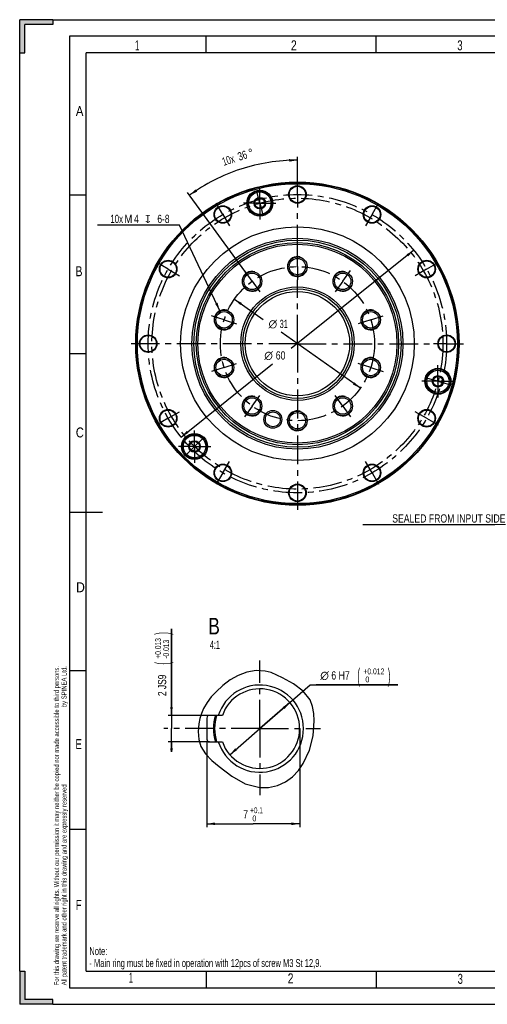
# Model space of a CAD drawing. Header units: millimetres. Extents: x 0 to 420, y 0 to 297.
# Tile 1 of 8: x 0 to 141, y 0 to 297. Entities that reach past the tile are written whole.
import ezdxf
from ezdxf.enums import TextEntityAlignment as Align

# ---------------------------------------------------------------- set-up
doc = ezdxf.new("R2010")
doc.units = ezdxf.units.MM
doc.header["$LTSCALE"] = 23.1
doc.linetypes.add('CENTER', pattern=[0.6, 0.375, -0.075, 0.075, -0.075])
doc.layers.get('0').update_dxf_attribs({"linetype": 'CONTINUOUS'})
for name, color, linetype in [('02___PRT_ALL_AXES', 7, 'CONTINUOUS'), ('7_ALL_FEATURES', 7, 'CONTINUOUS'), ('AXIS-OSI', 7, 'CONTINUOUS')]:
    doc.layers.add(name, color=color, linetype=linetype)
doc.styles.get("Standard").update_dxf_attribs({"font": 'txt', "width": 0.8})
doc.styles.add('TEXTSTYLE_1', font='gdt', dxfattribs={"width": 0.8})
doc.dimstyles.new('DIMSTYLE_10', dxfattribs={"dimtxt": 2.5, "dimasz": 2.5, "dimexe": 1, "dimexo": 0, "dimtad": 1, "dimdec": 3, "dimlfac": 0.666667, "dimdsep": 46, "dimtxsty": 'Standard', "dimblk": '_FILLED', "dimblk1": '_FILLED', "dimblk2": '_FILLED', "dimcen": 0.09, "dimclrt": 7, "dimadec": 0, "dimazin": 0, "dimtp": 0.3, "dimtm": 0.3, "dimtfac": 1, "dimtdec": 3, "dimtmove": 0, "dimatfit": 2, "dimldrblk": '_FILLED', "dimfxl": 0, "dimtolj": 1, "dimarcsym": 0})
doc.dimstyles.new('DIMSTYLE_12', dxfattribs={"dimtxt": 2.5, "dimasz": 2.5, "dimexe": 1, "dimexo": 0, "dimgap": 1.25, "dimtad": 0, "dimlfac": 0.666667, "dimdsep": 46, "dimtxsty": 'Standard', "dimblk": '_FILLED', "dimblk1": '_FILLED', "dimblk2": '_FILLED', "dimcen": 0.09, "dimclrt": 7, "dimadec": 0, "dimazin": 0, "dimtp": 0.5, "dimtm": 0.5, "dimtfac": 1, "dimtofl": 0, "dimtmove": 0, "dimatfit": 3, "dimldrblk": '_FILLED', "dimfxl": 0, "dimtolj": 1, "dimarcsym": 0})
doc.dimstyles.new('DIMSTYLE_13', dxfattribs={"dimtxt": 2.5, "dimasz": 2.5, "dimexe": 1, "dimexo": 0, "dimtad": 1, "dimdec": 3, "dimlfac": 0.666667, "dimdsep": 46, "dimtxsty": 'Standard', "dimblk": '_FILLED', "dimblk1": '_FILLED', "dimblk2": '_FILLED', "dimcen": 0.09, "dimclrt": 7, "dimadec": 0, "dimazin": 0, "dimtp": 0.1, "dimtm": 0.1, "dimtfac": 1, "dimtdec": 3, "dimtmove": 0, "dimatfit": 2, "dimldrblk": '_FILLED', "dimfxl": 0, "dimtolj": 1, "dimarcsym": 0})
doc.dimstyles.new('DIMSTYLE_18', dxfattribs={"dimtxt": 2.5, "dimasz": 2.5, "dimexe": 1, "dimexo": 0, "dimtad": 1, "dimdec": 3, "dimlfac": 0.25, "dimdsep": 46, "dimtxsty": 'Standard', "dimblk": '_FILLED', "dimblk1": '_FILLED', "dimblk2": '_FILLED', "dimcen": 0.09, "dimclrt": 7, "dimadec": 0, "dimazin": 0, "dimtol": 1, "dimtp": 0.012, "dimtfac": 0.7, "dimtdec": 3, "dimtmove": 0, "dimatfit": 2, "dimldrblk": '_FILLED', "dimfxl": 0, "dimtolj": 1, "dimarcsym": 0})
doc.dimstyles.new('DIMSTYLE_19', dxfattribs={"dimtxt": 2.5, "dimasz": 2.5, "dimexe": 1, "dimexo": 0, "dimtad": 1, "dimdec": 3, "dimlfac": 0.25, "dimdsep": 46, "dimtxsty": 'Standard', "dimblk": '_FILLED', "dimblk1": '_FILLED', "dimblk2": '_FILLED', "dimcen": 0.09, "dimclrt": 7, "dimadec": 0, "dimazin": 0, "dimtol": 1, "dimtp": 0.0125, "dimtm": 0.0125, "dimtfac": 0.7, "dimtdec": 3, "dimtofl": 0, "dimtmove": 0, "dimatfit": 3, "dimldrblk": '_FILLED', "dimfxl": 0, "dimtolj": 1, "dimarcsym": 0})
doc.dimstyles.new('DIMSTYLE_21', dxfattribs={"dimtxt": 2.5, "dimasz": 2.5, "dimexe": 1, "dimexo": 0, "dimtad": 1, "dimdec": 3, "dimlfac": 0.25, "dimdsep": 46, "dimtxsty": 'Standard', "dimblk": '_FILLED', "dimblk1": '_FILLED', "dimblk2": '_FILLED', "dimcen": 0.09, "dimclrt": 7, "dimadec": 0, "dimazin": 0, "dimtol": 1, "dimtp": 0.1, "dimtfac": 0.7, "dimtdec": 3, "dimtofl": 0, "dimtmove": 0, "dimatfit": 3, "dimldrblk": '_FILLED', "dimfxl": 0, "dimtolj": 1, "dimarcsym": 0})

# ---------------------------------------------------------------- blocks, each defined once
blk = doc.blocks.new('_FILLED')
at = {"color": 0, "linetype": 'ByBlock'}
blk.add_solid([(0, 0), (-1, 0.16), (-1, -0.16)], dxfattribs=at)
blk = doc.blocks.new('*D15')
at = {"color": 7, "linetype": 'Continuous'}
for p, q in [((64.76, 212.68), (73.44, 206.56)), ((102.75, 185.86), (78.85, 202.74))]:
    blk.add_line(p, q, dxfattribs=at)
at = {"color": 7, "linetype": 'Continuous', "xscale": 2.5, "yscale": 2.5, "zscale": 2.5}
for p, rotation in [((64.76, 212.68), 144.7762151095), ((102.75, 185.86), 324.7762151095)]:
    blk.add_blockref('_FILLED', p, dxfattribs=dict(at, rotation=rotation))
at = {"color": 7, "linetype": 'Continuous', "style": 'TEXTSTYLE_1'}
blk.add_text('n', height=2.5, dxfattribs=at).set_placement((76.35, 203.99), align=Align.CENTER)
at = {"color": 7, "linetype": 'Continuous', "width": 0.642857}
blk.add_text('31', height=2.5, dxfattribs=at).set_placement((79.63, 203.99), align=Align.CENTER)
blk = doc.blocks.new('*D16')
at = {"color": 7, "linetype": 'Continuous'}
for p, q in [((118.83, 227.46), (81.89, 197.78)), ((48.68, 171.09), (76.23, 193.23))]:
    blk.add_line(p, q, dxfattribs=at)
at = {"color": 7, "linetype": 'Continuous', "xscale": 2.5, "yscale": 2.5, "zscale": 2.5}
for p, rotation in [((118.83, 227.46), 38.78575841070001), ((48.68, 171.09), 218.7857584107)]:
    blk.add_blockref('_FILLED', p, dxfattribs=dict(at, rotation=rotation))
at = {"color": 7, "linetype": 'Continuous', "style": 'TEXTSTYLE_1'}
blk.add_text('n', height=2.5, dxfattribs=at).set_placement((75.05, 194.48), align=Align.CENTER)
at = {"color": 7, "linetype": 'Continuous', "width": 0.785714}
blk.add_text('60', height=2.5, dxfattribs=at).set_placement((78.68, 194.48), align=Align.CENTER)
blk = doc.blocks.new('*D21')
at = {"color": 7, "linetype": 'Continuous'}
for p, q in [((83.76, 249.37), (83.76, 255.62)), ((68.65, 220.07), (50.64, 244.86))]:
    blk.add_line(p, q, dxfattribs=at)
for start, end in [(90, 108), (108, 126)]:
    blk.add_arc((83.76, 199.27), 55.35, start, end, dxfattribs=at)
for points in [[(81.27, 254.17), (83.76, 254.62), (81.25, 254.97)], [(53.05, 245.81), (51.22, 244.05), (53.51, 245.15)]]:
    blk.add_solid(points, dxfattribs=at)
for s, width, p in [('10x', 0.690476, (63.3, 253.46)), ('36', 0.75, (67.55, 254.84))]:
    blk.add_text(s, height=2.5, rotation=18, dxfattribs=dict(at, width=width)).set_placement(p, align=Align.CENTER)
at = {"color": 7, "linetype": 'Continuous', "style": 'TEXTSTYLE_1'}
blk.add_text('~', height=2.5, rotation=18, dxfattribs=at).set_placement((70.13, 255.67), align=Align.CENTER)
blk = doc.blocks.new('*D22')
at = {"color": 7, "linetype": 'Continuous'}
for p, q in [((46.44, 235.03), (23.43, 235.03)), ((48.19, 235.03), (46.44, 235.03)), ((60.37, 209.17), (48.19, 235.03))]:
    blk.add_line(p, q, dxfattribs=at)
at = {"color": 7, "linetype": 'Continuous', "xscale": 2.5, "yscale": 2.5, "zscale": 2.5, "rotation": 295.212801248}
blk.add_blockref('_FILLED', (60.37, 209.17), dxfattribs=at)
at = {"color": 7, "linetype": 'Continuous'}
for s, width, p in [('10x ', 0.714286, (31.83, 235.66)), ('M', 0.857143, (33.97, 235.66)), ('4', 0.785714, (35.93, 235.66)), ('6-8', 0.761905, (45.19, 235.66))]:
    blk.add_text(s, height=2.5, dxfattribs=dict(at, width=width)).set_placement(p, align=Align.RIGHT)
at = {"color": 7, "linetype": 'Continuous', "style": 'TEXTSTYLE_1'}
blk.add_text('x', height=2.5, dxfattribs=at).set_placement((39.48, 235.66), align=Align.RIGHT)
blk = doc.blocks.new('*D35')
at = {"color": 7, "linetype": 'Continuous'}
for p, q in [((72.43, 83.15), (87.64, 96.37)), ((87.64, 96.37), (114.05, 96.37)), ((114.05, 96.37), (89.39, 96.37)), ((81.49, 91.02), (72.43, 83.15)), ((63.37, 75.29), (72.43, 83.15))]:
    blk.add_line(p, q, dxfattribs=at)
at = {"color": 7, "linetype": 'Continuous', "xscale": 2.5, "yscale": 2.5, "zscale": 2.5}
for p, rotation in [((81.49, 91.02), 40.96872132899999), ((63.37, 75.29), 220.968721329)]:
    blk.add_blockref('_FILLED', p, dxfattribs=dict(at, rotation=rotation))
at = {"color": 7, "linetype": 'Continuous'}
for s, height, width, p in [('(', 4.19, 0.428571, (101.83, 97.12)), ('+0.012', 1.75, 0.702381, (103.63, 99.55)), (')', 4.19, 0.428571, (111, 97.12)), ('6 H7', 2.5, 0.785714, (93.98, 97.96)), (' 0', 1.75, 0.785714, (103.63, 97.12))]:
    blk.add_text(s, height=height, dxfattribs=dict(at, width=width)).set_placement(p)
at = {"color": 7, "linetype": 'Continuous', "style": 'TEXTSTYLE_1'}
blk.add_text('n', height=2.5, dxfattribs=at).set_placement((90.64, 97.96))
blk = doc.blocks.new('*D36')
at = {"color": 7, "linetype": 'Continuous'}
for p, q in [((45.78, 87.15), (45.78, 113.28)), ((45.78, 113.28), (45.78, 83.15)), ((57.23, 87.15), (44.78, 87.15)), ((45.78, 76.15), (45.78, 83.15)), ((57.23, 79.15), (44.78, 79.15)), ((45.78, 79.15), (45.78, 76.15))]:
    blk.add_line(p, q, dxfattribs=at)
at = {"color": 7, "linetype": 'Continuous', "xscale": 2.5, "yscale": 2.5, "zscale": 2.5}
for p, rotation in [((45.78, 87.15), 270), ((45.78, 79.15), 90)]:
    blk.add_blockref('_FILLED', p, dxfattribs=dict(at, rotation=rotation))
at = {"color": 7, "linetype": 'Continuous'}
for s, height, width, p in [(')', 4.19, 0.428571, (45.03, 111.49)), ('+0.013', 1.75, 0.690476, (42.59, 104.24)), ('-0.013', 1.75, 0.690476, (45.03, 104.24)), ('(', 4.19, 0.428571, (45.03, 102.45)), ('2 JS9', 2.5, 0.757143, (44.19, 92.98))]:
    blk.add_text(s, height=height, rotation=90, dxfattribs=dict(at, width=width)).set_placement(p)
blk = doc.blocks.new('*D38')
at = {"color": 7, "linetype": 'Continuous'}
for p, q in [((84.43, 83.15), (84.43, 53.45)), ((56.43, 79.15), (56.43, 53.45)), ((56.43, 54.45), (70.43, 54.45)), ((84.43, 54.45), (70.43, 54.45))]:
    blk.add_line(p, q, dxfattribs=at)
at = {"color": 7, "linetype": 'Continuous', "xscale": 2.5, "yscale": 2.5, "zscale": 2.5, "rotation": 180}
blk.add_blockref('_FILLED', (56.43, 54.45), dxfattribs=at)
at = {"color": 7, "linetype": 'Continuous', "xscale": 2.5, "yscale": 2.5, "zscale": 2.5}
blk.add_blockref('_FILLED', (84.43, 54.45), dxfattribs=at)
at = {"color": 7, "linetype": 'Continuous'}
for s, height, width, p in [('+0.1', 1.75, 0.660714, (71.41, 57.64)), ('7', 2.5, 0.785714, (68.12, 56.05)), (' 0', 1.75, 0.785714, (70.47, 55.2))]:
    blk.add_text(s, height=height, dxfattribs=dict(at, width=width)).set_placement(p, align=Align.CENTER)

msp = doc.modelspace()

# ---------------------------------------------------------------- linework, layer by layer
at = {"color": 7, "linetype": 'Continuous'}
for p, q in [((0, 287), (0, 297)), ((10, 297), (0, 297)), ((10, 297), (10, 295.5)), ((10, 297), (410, 297)), ((1.5, 287), (1.5, 295.5)), ((10, 295.5), (1.5, 295.5)), ((15, 292), (15, 5)), ((415, 292), (15, 292)), ((56.25, 287), (56.25, 292)), ((107.5, 287), (107.5, 292)), ((0, 10), (0, 287)), ((0, 287), (1.5, 287)), ((20, 10), (20, 287)), ((410, 287), (20, 287)), ((15, 244.16), (20, 244.16)), ((15, 196.33), (20, 196.33)), ((15, 148.5), (25, 148.5)), ((146.4926, 144.6784), (103.4569, 144.6784)), ((15, 100.67), (20, 100.67)), ((65.8574, 99.2313), (63.4304, 97.8658)), ((68.5292, 100.2094), (65.8574, 99.2313)), ((71.3163, 100.6835), (68.5292, 100.2094)), ((74.0635, 100.5338), (71.3163, 100.6835)), ((75.8327, 100.0425), (74.0635, 100.5338)), ((77.5553, 99.3139), (75.8327, 100.0425)), ((79.2737, 98.4497), (77.5553, 99.3139)), ((82.5503, 96.6471), (79.2737, 98.4497)), ((61.2302, 96.1915), (59.2144, 94.2816)), ((63.4304, 97.8658), (61.2302, 96.1915)), ((85.4881, 94.5053), (82.5503, 96.6471)), ((57.7858, 92.7011), (56.5051, 91.0123)), ((59.2144, 94.2816), (57.7858, 92.7011)), ((87.61, 91.8067), (85.4881, 94.5053)), ((55.437, 89.2016), (54.8059, 87.7483)), ((56.5051, 91.0123), (55.437, 89.2016)), ((88.3248, 89.8656), (87.61, 91.8067)), ((88.6814, 87.7482), (88.3248, 89.8656)), ((54.3295, 86.226), (54.0042, 84.6427)), ((54.8059, 87.7483), (54.3295, 86.226)), ((56.4286, 86.355), (56.4286, 79.955)), ((61.1149, 87.155), (57.2286, 87.155)), ((88.7823, 85.5545), (88.6814, 87.7482)), ((54.0042, 84.6427), (53.8083, 82.2721)), ((88.451, 81.0245), (88.7823, 85.5545)), ((53.8083, 82.2721), (53.9998, 79.9257)), ((87.3863, 76.6936), (88.451, 81.0245)), ((53.9998, 79.9257), (54.6555, 77.7392)), ((54.6555, 77.7392), (56.0548, 75.508)), ((57.2286, 79.155), (61.1149, 79.155)), ((56.0548, 75.508), (57.9574, 73.5534)), ((85.5259, 72.6593), (87.3863, 76.6936)), ((57.9574, 73.5534), (60.1262, 71.7475)), ((60.1262, 71.7475), (63.9703, 68.8474)), ((84.0525, 70.5031), (85.5259, 72.6593)), ((63.9703, 68.8474), (68.0134, 66.5419)), ((80.1854, 67.0583), (82.2765, 68.5971)), ((82.2765, 68.5971), (84.0525, 70.5031)), ((68.0134, 66.5419), (72.3702, 65.365)), ((72.3702, 65.365), (75.0507, 65.3899)), ((75.0507, 65.3899), (77.7106, 65.9589)), ((77.7106, 65.9589), (80.1854, 67.0583)), ((15, 52.84), (20, 52.84)), ((0, 10), (0, 0)), ((0, 10), (1.5, 10)), ((1.5, 10), (1.5, 1.5)), ((20, 10), (410, 10)), ((56.25, 10), (56.25, 5)), ((107.5, 10), (107.5, 5)), ((15, 5), (415, 5)), ((10, 0), (0, 0)), ((10, 1.5), (1.5, 1.5)), ((10, 0), (10, 1.5)), ((10, 0), (410, 0))]:
    msp.add_line(p, q, dxfattribs=at)
for centre, radius in [((83.7569, 199.2746), 48.75), ((72.4012, 241.6546), 3.9232), ((72.4012, 241.6546), 3.75), ((83.7569, 199.2746), 35.25), ((83.7569, 199.2746), 31.8163), ((83.7569, 199.2746), 31.2506), ((83.7569, 199.2746), 30.4943), ((83.7569, 199.2746), 30), ((83.7569, 222.5246), 2.925), ((83.7569, 222.5246), 2.475), ((70.0909, 218.0843), 2.925), ((70.0909, 218.0843), 2.475), ((97.4229, 218.0843), 2.925), ((97.4229, 218.0843), 2.475), ((83.7569, 199.2746), 17.1062), ((83.7569, 199.2746), 16.5), ((83.7569, 199.2746), 15.75), ((61.6448, 206.4593), 2.925), ((61.6448, 206.4593), 2.475), ((105.869, 206.4593), 2.925), ((105.869, 206.4593), 2.475), ((61.6448, 192.09), 2.925), ((61.6448, 192.09), 2.475), ((105.869, 192.09), 2.925), ((105.869, 192.09), 2.475), ((126.1369, 187.9189), 3.9232), ((126.1369, 187.9189), 3.75), ((70.0909, 180.465), 2.925), ((70.0909, 180.465), 2.475), ((97.4229, 180.465), 2.925), ((97.4229, 180.465), 2.475), ((76.3405, 176.4493), 2.7), ((76.3405, 176.4493), 2.25), ((83.7569, 176.0246), 2.925), ((83.7569, 176.0246), 2.475), ((52.7326, 168.2503), 3.9232), ((52.7326, 168.2503), 3.75)]:
    msp.add_circle(centre, radius, dxfattribs=at)
for centre, radius, start, end in [((83.7569, 222.5246), 3, 75, 345), ((70.0909, 218.0843), 3, 75, 345), ((97.4229, 218.0843), 3, 75, 345), ((61.6448, 206.4593), 3, 75, 345), ((105.869, 206.4593), 3, 75, 345), ((61.6448, 192.09), 3, 75, 345), ((105.869, 192.09), 3, 75, 345), ((70.0909, 180.465), 3, 75, 345), ((97.4229, 180.465), 3, 75, 345), ((83.7569, 176.0246), 3, 75, 345), ((72.4286, 83.155), 13.1547, 197.702451, 162.297549), ((72.4286, 83.155), 12, 199.471221, 160.528779), ((57.2286, 86.355), 0.8, 90, 180), ((72.4286, 83.155), 14, 163.398403, 196.601597), ((72.4286, 83.155), 13.6508, 162.960454, 197.039546), ((57.2286, 79.955), 0.8, 180, 270)]:
    msp.add_arc(centre, radius, start, end, dxfattribs=at)
for points in [[(10, 297), (1.5, 295.5), (0, 297)], [(0, 287), (0, 297), (1.5, 295.5)], [(1.5, 295.5), (1.5, 287), (0, 287)], [(10, 297), (10, 295.5), (1.5, 295.5)], [(1.5, 1.5), (0, 0), (1.5, 10)], [(0, 0), (0, 10), (1.5, 10)], [(10, 1.5), (0, 0), (1.5, 1.5)], [(10, 1.5), (10, 0), (0, 0)]]:
    msp.add_solid(points, dxfattribs=at)
at = {"layer": '02___PRT_ALL_AXES', "color": 7, "linetype": 'CENTER'}
for p, q in [((83.7569, 248.2496), (83.7569, 249.3746)), ((83.7569, 244.2746), (83.7569, 248.2496)), ((72.4012, 241.6546), (71.4695, 245.132)), ((83.7569, 244.2746), (83.7569, 240.2996)), ((61.2569, 238.2458), (59.2694, 241.6882)), ((72.4012, 241.6546), (73.333, 238.1773)), ((106.2569, 238.2458), (108.2444, 241.6882)), ((61.2569, 238.2458), (63.2444, 234.8033)), ((83.7569, 226.4996), (83.7569, 240.2996)), ((106.2569, 238.2458), (104.2694, 234.8033)), ((83.7569, 222.5246), (83.7569, 226.4996)), ((44.7858, 221.7746), (41.3433, 223.7621)), ((122.728, 221.7746), (126.1705, 223.7621)), ((44.7858, 221.7746), (48.2282, 219.7871)), ((70.0909, 218.0843), (67.7545, 221.3001)), ((83.7569, 222.5246), (83.7569, 218.5496)), ((97.4229, 218.0843), (99.7594, 221.3001)), ((122.728, 221.7746), (119.2856, 219.7871)), ((70.0909, 218.0843), (72.4273, 214.8684)), ((83.7569, 199.2746), (83.7569, 218.5496)), ((97.4229, 218.0843), (95.0865, 214.8684)), ((61.6448, 206.4593), (57.8644, 207.6876)), ((61.6448, 206.4593), (65.4253, 205.2309)), ((105.869, 206.4593), (102.0885, 205.2309)), ((105.869, 206.4593), (109.6494, 207.6876)), ((34.7819, 199.2746), (33.6569, 199.2746)), ((38.7569, 199.2746), (34.7819, 199.2746)), ((83.7569, 199.2746), (38.7569, 199.2746)), ((83.7569, 199.2746), (83.7569, 149.1746)), ((83.7569, 199.2746), (124.7819, 199.2746)), ((128.7569, 199.2746), (124.7819, 199.2746)), ((128.7569, 199.2746), (133.8569, 199.2746)), ((61.6448, 192.09), (65.4253, 193.3183)), ((105.869, 192.09), (102.0885, 193.3183)), ((61.6448, 192.09), (57.8644, 190.8616)), ((105.869, 192.09), (109.6494, 190.8616)), ((126.1369, 187.9189), (122.6596, 188.8507)), ((126.1369, 187.9189), (129.6142, 186.9872)), ((70.0909, 180.465), (72.4273, 183.6808)), ((97.4229, 180.465), (95.0865, 183.6808)), ((44.7858, 176.7746), (48.2282, 178.7621)), ((70.0909, 180.465), (67.7545, 177.2491)), ((97.4229, 180.465), (99.7594, 177.2491)), ((122.728, 176.7746), (119.2856, 178.7621)), ((44.7858, 176.7746), (41.3433, 174.7871)), ((122.728, 176.7746), (126.1705, 174.7871)), ((52.7326, 168.2503), (55.2782, 170.7959)), ((52.7326, 168.2503), (50.187, 165.7047)), ((61.2569, 160.3035), (63.2444, 163.7459)), ((106.2569, 160.3035), (104.2694, 163.7459)), ((61.2569, 160.3035), (59.2694, 156.861)), ((106.2569, 160.3035), (108.2444, 156.861)), ((72.4286, 83.155), (72.4286, 103.7391)), ((72.4286, 83.155), (43.4735, 83.155)), ((72.4286, 83.155), (90.7551, 83.155)), ((72.4286, 83.155), (72.4286, 63.0747))]:
    msp.add_line(p, q, dxfattribs=at)
for radius in [45, 43.875, 23.25]:
    msp.add_circle((83.7569, 199.2746), radius, dxfattribs=at)
at = {"layer": '7_ALL_FEATURES', "color": 7, "linetype": 'Continuous'}
for centre, radius in [((83.7569, 199.2746), 48.6), ((83.7569, 199.2746), 48.2536), ((83.7569, 244.2746), 2.6482), ((83.7569, 244.2746), 2.475), ((61.2569, 238.2458), 2.6482), ((61.2569, 238.2458), 2.475), ((106.2569, 238.2458), 2.6482), ((106.2569, 238.2458), 2.475), ((44.7858, 221.7746), 2.6482), ((44.7858, 221.7746), 2.475), ((122.728, 221.7746), 2.6482), ((122.728, 221.7746), 2.475), ((38.7569, 199.2746), 2.6482), ((38.7569, 199.2746), 2.475), ((128.7569, 199.2746), 2.6482), ((128.7569, 199.2746), 2.475), ((44.7858, 176.7746), 2.6482), ((44.7858, 176.7746), 2.475), ((122.728, 176.7746), 2.6482), ((122.728, 176.7746), 2.475), ((61.2569, 160.3035), 2.6482), ((61.2569, 160.3035), 2.475), ((106.2569, 160.3035), 2.6482), ((106.2569, 160.3035), 2.475), ((83.7569, 154.2746), 2.6482), ((83.7569, 154.2746), 2.475)]:
    msp.add_circle(centre, radius, dxfattribs=at)
at = {"layer": 'AXIS-OSI', "color": 7, "linetype": 'CENTER'}
for p, q in [((72.4012, 241.6546), (72.4012, 246.5296)), ((72.4012, 241.6546), (67.5262, 241.6546)), ((72.4012, 241.6546), (72.4012, 236.7796)), ((72.4012, 241.6546), (77.2762, 241.6546)), ((126.1369, 187.9189), (126.1369, 192.7939)), ((126.1369, 187.9189), (121.2619, 187.9189)), ((126.1369, 187.9189), (131.0119, 187.9189)), ((126.1369, 187.9189), (126.1369, 183.0439)), ((52.7326, 168.2503), (52.7326, 173.1253)), ((52.7326, 168.2503), (47.8576, 168.2503)), ((52.7326, 168.2503), (52.7326, 163.3753)), ((52.7326, 168.2503), (57.6076, 168.2503))]:
    msp.add_line(p, q, dxfattribs=at)
at = {"layer": 'AXIS-OSI', "color": 7, "linetype": 'Continuous'}
for p, q in [((70.6692, 241.6546), (71.5352, 243.1546)), ((71.5352, 240.1546), (70.6692, 241.6546)), ((71.5352, 243.1546), (73.2672, 243.1546)), ((73.2672, 243.1546), (74.1333, 241.6546)), ((74.1333, 241.6546), (73.2672, 240.1546)), ((73.2672, 240.1546), (71.5352, 240.1546)), ((124.4048, 187.9189), (125.2709, 189.4189)), ((125.2709, 186.4189), (124.4048, 187.9189)), ((125.2709, 189.4189), (127.0029, 189.4189)), ((127.0029, 189.4189), (127.869, 187.9189)), ((127.869, 187.9189), (127.0029, 186.4189)), ((127.0029, 186.4189), (125.2709, 186.4189)), ((51.0005, 168.2503), (51.8666, 169.7503)), ((51.8666, 169.7503), (53.5986, 169.7503)), ((53.5986, 169.7503), (54.4646, 168.2503)), ((51.8666, 166.7503), (51.0005, 168.2503)), ((53.5986, 166.7503), (51.8666, 166.7503)), ((54.4646, 168.2503), (53.5986, 166.7503))]:
    msp.add_line(p, q, dxfattribs=at)
for centre, radius in [((72.4012, 241.6546), 3.375), ((72.4012, 241.6546), 1.7321), ((72.4012, 241.6546), 1.5), ((126.1369, 187.9189), 3.375), ((126.1369, 187.9189), 1.7321), ((126.1369, 187.9189), 1.5), ((52.7326, 168.2503), 3.375), ((52.7326, 168.2503), 1.7321), ((52.7326, 168.2503), 1.5)]:
    msp.add_circle(centre, radius, dxfattribs=at)

# ---------------------------------------------------------------- texts
at = {"color": 7, "linetype": 'Continuous'}
for s, height, width, p in [('1', 3, 0.571429, (34.7804, 287.7718)), ('2', 3, 0.785714, (81.8014, 287.7718)), ('3', 3, 0.714286, (131.9586, 287.7697)), ('A', 3, 0.857143, (16.9289, 267.9342)), ('B', 3, 0.785714, (16.828, 219.6151)), ('C', 3, 0.833333, (16.9289, 170.9934)), ('D', 3, 0.904762, (17.0298, 124.2883)), ('E', 3, 0.714286, (16.828, 76.9779)), ('F', 3, 0.714286, (16.9289, 28.4571)), ('Note: ', 2.4, 0.686508, (20.9965, 14.8462)), ('- Main ring must be fixed in operation with 12pcs of screw M3 St 12,9. ', 2.4, 0.707243, (20.9965, 11.2462)), ('1', 3, 0.571429, (32.9096, 6.5357)), ('2', 3, 0.785714, (80.8091, 6.3426)), ('3', 3, 0.714286, (132.0635, 6.1839))]:
    msp.add_text(s, height=height, dxfattribs=dict(at, width=width)).set_placement(p)
for s, height, width, p in [('SEALED FROM INPUT SIDE', 2.5, 0.782468, (146.4926, 145.3034)), ('B', 5, 0.785714, (60.3653, 111.5666)), ('4:1', 2.5, 0.571429, (60.3653, 107.1916))]:
    msp.add_text(s, height=height, dxfattribs=dict(at, width=width)).set_placement(p, align=Align.RIGHT)
for s, width, p in [('by SPINEA Ltd.', 0.712585, (14.1185, 89.6127)), ('For this drawing we reserve all rights. Without our permission it may neither be copied nor made accessible to third persons.', 0.7, (11.8685, 5.7556)), ('All patent trademark and other right in this drawing and are expressly reserved ', 0.696429, (14.1185, 5.7556))]:
    msp.add_text(s, height=1.5, rotation=90, dxfattribs=dict(at, width=width)).set_placement(p)

# ---------------------------------------------------------------- dimensions: what is measured, and where the dimension line sits
dim = msp.add_angular_dim_2l(base=(66.653, 251.9151), line1=((83.7569, 248.8211), (83.7569, 249.3746)), line2=((68.9733, 219.6225), (68.6479, 220.0703)), text='10x<>', dimstyle='DIMSTYLE_12', override={"dimtad": 2}, dxfattribs=at)
dim.commit()
dim.dimension.update_dxf_attribs({"geometry": '*D21', "text_midpoint": (66.653, 251.9151), "dimtype": 162})
for p1, p2, text, dimstyle, override, picture, middle in [((60.3669, 209.1735), (62.9228, 203.7451), '10x M<>{\\Fgdt;x}6-8', 'DIMSTYLE_13', {"dimtih": 1, "dimtoh": 1, "dimpost": '<>'}, '*D22', (34.9377, 236.9093)), ((48.6797, 171.0862), (118.8341, 227.4631), '%%c<>', 'DIMSTYLE_10', {"dimtih": 1, "dimtoh": 1, "dimpost": '<>'}, '*D16', (77.0122, 195.7295)), ((64.7639, 212.6846), (102.75, 185.8647), '%%c<>', 'DIMSTYLE_10', {"dimtih": 1, "dimtoh": 1, "dimpost": '<>'}, '*D15', (77.9618, 205.2412)), ((81.4894, 91.0227), (63.3678, 75.2872), '%%c<>', 'DIMSTYLE_18', {"dimtih": 1, "dimtoh": 1, "dimpost": '<>H7'}, '*D35', (101.7216, 99.2109))]:
    dim = msp.add_diameter_dim_2p(p1=p1, p2=p2, text=text, dimstyle=dimstyle, override=override, dxfattribs=at)
    dim.commit()
    dim.dimension.update_dxf_attribs({"geometry": picture, "text_midpoint": middle, "dimtype": 163})
dim = msp.add_linear_dim(base=(45.7817, 79.155), p1=(57.2286, 87.155), p2=(57.2286, 79.155), angle=270, dimstyle='DIMSTYLE_19', override={"dimpost": '<>JS9'}, dxfattribs=at)
dim.commit()
dim.dimension.update_dxf_attribs({"geometry": '*D36', "text_midpoint": (45.7817, 103.1331), "dimtype": 160})
dim = msp.add_linear_dim(base=(84.4286, 54.4519), p1=(56.4286, 79.155), p2=(84.4286, 83.155), dimstyle='DIMSTYLE_21', dxfattribs=at)
dim.commit()
dim.dimension.update_dxf_attribs({"geometry": '*D38', "text_midpoint": (70.4286, 54.4519), "dimtype": 160})

doc.saveas('drawing.dxf')
